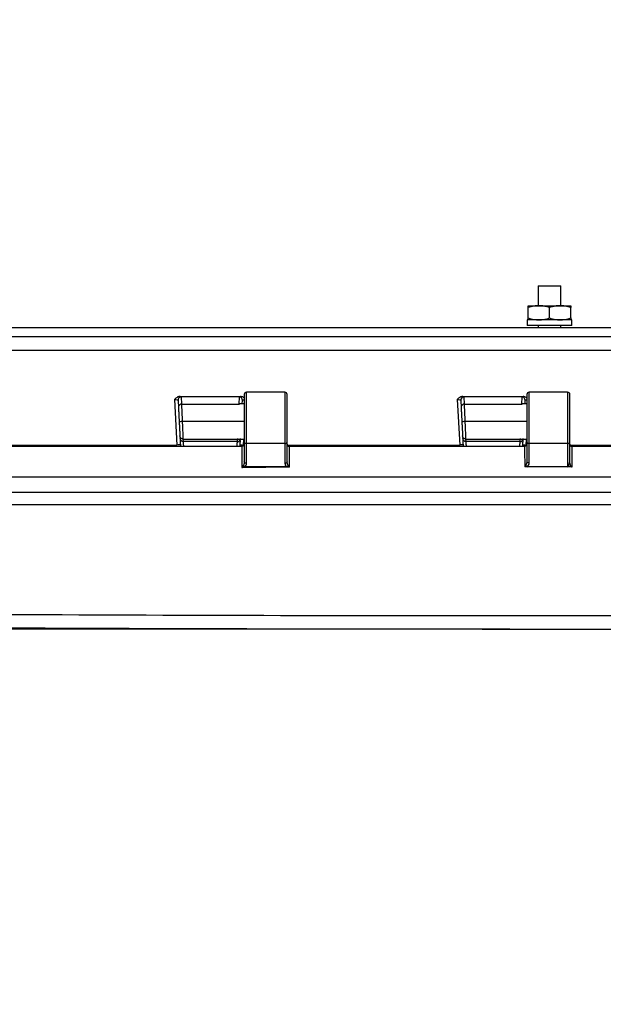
# Model space of a CAD drawing. Header units: inches. Extents: x 1.7 to 75.2, y 1.7 to 57.7.
# Tile 12 of 34: x 13.9 to 19.1, y 37.6 to 46.3. Entities that reach past the tile are written whole.
import ezdxf

# ---------------------------------------------------------------- set-up
doc = ezdxf.new("R2010")
doc.units = ezdxf.units.IN
doc.header["$LTSCALE"] = 7
doc.header["$MEASUREMENT"] = 0
doc.layers.add('DIMENSIONS', color=140, linetype='Continuous', lineweight=25)
doc.styles.add('SLDTEXTSTYLE0', font='TXT', dxfattribs={"width": 0.7})
doc.dimstyles.new('SLDDIMSTYLE0', dxfattribs={"dimtxt": 0.594727, "dimasz": 0.91, "dimexe": 0, "dimexo": 0.0625, "dimgap": 0.148682, "dimtad": 0, "dimtih": 1, "dimtoh": 1, "dimrnd": 1e-09, "dimzin": 12, "dimdsep": 46, "dimtxsty": 'SLDTEXTSTYLE0', "dimsah": 1, "dimcen": 0.09, "dimadec": 0, "dimazin": 3, "dimtfac": 1, "dimtofl": 0, "dimtmove": 0, "dimatfit": 3, "dimfxl": 0, "dimfrac": 2, "dimtolj": 1, "dimtzin": 12, "dimarcsym": 0})
doc.dimstyles.new('SLDDIMSTYLE1', dxfattribs={"dimtxt": 0.594727, "dimasz": 0.91, "dimexe": 0, "dimexo": 0.0625, "dimgap": 0.148682, "dimtad": 0, "dimtih": 1, "dimtoh": 1, "dimrnd": 1e-09, "dimdsep": 46, "dimtxsty": 'SLDTEXTSTYLE0', "dimsah": 1, "dimcen": 0.09, "dimadec": 0, "dimazin": 2, "dimtfac": 1, "dimtmove": 0, "dimatfit": 0, "dimfxl": 0, "dimfrac": 2, "dimtolj": 1, "dimtzin": 12, "dimarcsym": 0})

# ---------------------------------------------------------------- blocks, each defined once
blk = doc.blocks.new('_D_9')
at = {"layer": 'DIMENSIONS'}
for p, q in [((2.9811, 45.4252), (2.7814, 45.4252)), ((2.7814, 45.4252), (2.7814, 44.48)), ((4.7484, 45.4252), (4.9481, 45.4252)), ((4.9481, 45.4252), (4.9481, 44.48)), ((5.8206, 45.4252), (6.6492, 45.4252)), ((6.6492, 45.4252), (6.6492, 43.5946)), ((2.7814, 44.48), (2.9811, 44.48)), ((4.9481, 44.48), (4.7484, 44.48)), ((7.7002, 43.5946), (5.7742, 43.5946)), ((6.6492, 40.9309), (6.6492, 43.5946)), ((17.9108, 40.9309), (5.7742, 40.9309))]:
    blk.add_line(p, q, dxfattribs=at)
for points in [[(6.6492, 43.5946), (6.5092, 42.6846), (6.7892, 42.6846)], [(6.6492, 40.9309), (6.7892, 41.8409), (6.5092, 41.8409)]]:
    blk.add_solid(points, dxfattribs=at)
at = {"layer": 'DIMENSIONS', "char_height": 0.58333, "attachment_point": 1, "style": 'SLDTEXTSTYLE0'}
for s, insert in [('2.66', (2.9811, 46.3103)), ('67.7', (2.9811, 45.2319))]:
    blk.add_mtext(s, dxfattribs=dict(at, insert=insert))
blk = doc.blocks.new('_D_10')
at = {"layer": 'DIMENSIONS'}
for p, q in [((6.6492, 40.9309), (6.6492, 42.6809)), ((17.9108, 40.9309), (5.7742, 40.9309)), ((11.1217, 40.1832), (5.7742, 40.1832)), ((6.6492, 38.5702), (6.6492, 40.1832)), ((2.9811, 38.5702), (2.7814, 38.5702)), ((2.7814, 38.5702), (2.7814, 37.625)), ((4.7484, 38.5702), (4.9481, 38.5702)), ((4.9481, 38.5702), (4.9481, 37.625)), ((5.8206, 38.5702), (6.6492, 38.5702)), ((2.7814, 37.625), (2.9811, 37.625)), ((4.9481, 37.625), (4.7484, 37.625))]:
    blk.add_line(p, q, dxfattribs=at)
for points in [[(6.6492, 40.9309), (6.7892, 41.8409), (6.5092, 41.8409)], [(6.6492, 40.1832), (6.5092, 39.2732), (6.7892, 39.2732)]]:
    blk.add_solid(points, dxfattribs=at)
at = {"layer": 'DIMENSIONS', "char_height": 0.58333, "attachment_point": 1, "style": 'SLDTEXTSTYLE0'}
for s, insert in [('0.75', (2.9811, 39.4553)), ('19.0', (2.9811, 38.3769))]:
    blk.add_mtext(s, dxfattribs=dict(at, insert=insert))

msp = doc.modelspace()

# ---------------------------------------------------------------- linework, layer by layer
for p, q in [((18.5127, 43.9659), (18.5127, 43.7909)), ((18.5127, 43.9659), (18.7127, 43.9659)), ((18.7127, 43.7909), (18.7127, 43.9659)), ((18.4252, 43.7909), (18.5189, 43.7909)), ((18.4252, 43.6826), (18.4252, 43.7741)), ((18.5189, 43.7909), (18.7064, 43.7909)), ((18.6127, 43.6826), (18.6127, 43.7741)), ((18.7064, 43.7909), (18.8002, 43.7909)), ((18.8002, 43.6826), (18.8002, 43.7741)), ((18.4158, 43.6659), (18.4158, 43.6159)), ((18.8095, 43.6659), (18.4158, 43.6659)), ((18.8095, 43.6159), (18.8095, 43.6659)), ((29.0582, 43.5946), (8.1672, 43.5946)), ((18.8095, 43.6159), (18.4158, 43.6159)), ((18.5127, 43.6159), (18.5127, 43.5946)), ((18.7127, 43.5946), (18.7127, 43.6159)), ((23.7248, 43.5159), (13.5006, 43.5159)), ((13.5003, 43.3974), (23.7251, 43.3974)), ((16.2727, 43.0259), (15.9327, 43.0259)), ((15.9327, 42.5712), (15.9327, 43.0259)), ((16.2727, 43.0259), (16.2727, 42.5712)), ((18.7727, 43.0259), (18.4327, 43.0259)), ((18.4327, 42.5712), (18.4327, 43.0259)), ((18.7727, 43.0259), (18.7727, 42.5712)), ((15.2971, 42.9624), (15.3183, 42.5585)), ((15.3277, 42.9527), (15.331, 42.8896)), ((15.361, 42.921), (15.3577, 42.984)), ((15.8677, 42.984), (15.8644, 42.921)), ((15.896, 42.9219), (15.8976, 42.9526)), ((15.9127, 43.0059), (15.9127, 42.5862)), ((16.2927, 42.5862), (16.2927, 43.0059)), ((17.7971, 42.9621), (17.8183, 42.5585)), ((17.8277, 42.9524), (17.831, 42.8896)), ((17.861, 42.921), (17.8577, 42.9838)), ((18.3677, 42.9838), (18.3644, 42.921)), ((18.396, 42.9219), (18.3976, 42.9524)), ((18.4127, 43.0059), (18.4127, 42.5862)), ((18.7927, 42.5862), (18.7927, 43.0059)), ((15.361, 42.921), (15.8644, 42.921)), ((15.8644, 42.921), (15.8713, 42.9201)), ((15.9127, 42.9219), (15.8713, 42.9219)), ((17.861, 42.921), (18.3644, 42.921)), ((18.3644, 42.921), (18.3713, 42.9201)), ((18.4127, 42.9219), (18.3713, 42.9219)), ((15.9127, 42.7659), (15.3676, 42.7659)), ((18.4127, 42.7659), (17.8676, 42.7659)), ((15.3442, 42.639), (15.3454, 42.6165)), ((15.3741, 42.6108), (15.8512, 42.6108)), ((15.3753, 42.5882), (15.3741, 42.6108)), ((15.8512, 42.6108), (15.85, 42.5882)), ((15.858, 42.6116), (15.8512, 42.6108)), ((15.858, 42.6099), (15.9127, 42.6099)), ((15.9071, 42.5585), (15.9098, 42.6099)), ((17.8442, 42.639), (17.8454, 42.6165)), ((17.8741, 42.6108), (18.3512, 42.6108)), ((17.8753, 42.5882), (17.8741, 42.6108)), ((18.3512, 42.6108), (18.35, 42.5882)), ((18.358, 42.6116), (18.3512, 42.6108)), ((18.358, 42.6099), (18.4127, 42.6099)), ((18.4071, 42.5585), (18.4098, 42.6099)), ((13.7927, 42.5585), (15.3183, 42.5585)), ((15.8927, 42.5459), (13.8128, 42.5459)), ((15.85, 42.5882), (15.3753, 42.5882)), ((15.8927, 42.5459), (15.8927, 42.3601)), ((15.8927, 42.5459), (15.8927, 42.5459)), ((15.9127, 42.5862), (15.9127, 42.4105)), ((16.2727, 42.5712), (15.9327, 42.5712)), ((15.9327, 42.3956), (15.9327, 42.5712)), ((16.2727, 42.5712), (16.2727, 42.3966)), ((16.2927, 42.4115), (16.2927, 42.5862)), ((16.2927, 42.5585), (17.8183, 42.5585)), ((16.3127, 42.5459), (16.3127, 42.5459)), ((16.3127, 42.3617), (16.3127, 42.5459)), ((18.3927, 42.5459), (16.3127, 42.5459)), ((18.35, 42.5882), (17.8753, 42.5882)), ((18.4127, 42.5862), (18.4127, 42.4141)), ((18.7727, 42.5712), (18.4327, 42.5712)), ((18.4327, 42.3991), (18.4327, 42.5712)), ((18.7727, 42.5712), (18.7727, 42.3659)), ((18.7927, 42.4414), (18.7927, 42.5862)), ((18.7942, 42.5585), (20.3182, 42.5585)), ((18.8127, 42.3658), (18.8127, 42.5459)), ((20.8926, 42.5459), (18.8127, 42.5459)), ((18.7927, 42.3971), (18.7927, 42.4414)), ((15.9182, 42.3659), (15.9048, 42.3659)), ((16.2885, 42.3659), (15.9182, 42.3659)), ((16.2984, 42.3659), (16.2885, 42.3659)), ((18.4129, 42.3659), (18.394, 42.3659)), ((18.4777, 42.3659), (18.4129, 42.3659)), ((18.5412, 42.3659), (18.4777, 42.3659)), ((18.6048, 42.3659), (18.5412, 42.3659)), ((18.7277, 42.3659), (18.6048, 42.3659)), ((18.7727, 42.3659), (18.7277, 42.3659)), ((18.8127, 42.3658), (18.7277, 42.3659)), ((7.832, 42.2778), (29.1855, 42.2778)), ((7.8336, 42.1409), (29.3917, 42.1409))]:
    msp.add_line(p, q)
at = {"flags": 128}
for points in [[(15.3463, 42.9879), (15.6447, 42.9878), (15.8791, 42.9878)], [(17.8463, 42.9876), (18.1447, 42.9876), (18.3791, 42.9876)]]:
    msp.add_lwpolyline(points, dxfattribs=at)
for centre, radius, start, end in [((15.9327, 43.0059), 0.02, 90, 180), ((16.2727, 43.0059), 0.02, 0, 90), ((18.4327, 43.0059), 0.02, 90, 180), ((18.7727, 43.0059), 0.02, 0, 90), ((15.9305, 42.5891), 0.018, 189.36406, 276.99646), ((16.2749, 42.5891), 0.018, 263.00354, 350.63594), ((18.4305, 42.5891), 0.018, 189.36406, 276.99646), ((18.7749, 42.5891), 0.018, 263.00354, 350.63594)]:
    msp.add_arc(centre, radius, start, end)
msp.add_ellipse((18.6048, -1168.5292), major_axis=(0, 1210.8951), ratio=0.724492, start_param=0, end_param=0.000145)
for points, knots in [([(18.5189, 43.7909), (18.5039, 43.7909), (18.4891, 43.7895), (18.4584, 43.784), (18.4426, 43.7799), (18.4252, 43.7741)], [0, 0, 0, 0, 0.5, 0.5, 1, 1, 1, 1]), ([(18.4252, 43.7741), (18.4252, 43.7799), (18.4252, 43.784), (18.4252, 43.7895), (18.4252, 43.7909), (18.4252, 43.7909)], [0, 0, 0, 0, 0.5, 0.5, 1, 1, 1, 1]), ([(18.6127, 43.7741), (18.5953, 43.7799), (18.5794, 43.784), (18.5488, 43.7895), (18.534, 43.7909), (18.5189, 43.7909)], [0, 0, 0, 0, 0.5, 0.5, 1, 1, 1, 1]), ([(18.7064, 43.7909), (18.6914, 43.7909), (18.6766, 43.7895), (18.6459, 43.784), (18.6301, 43.7799), (18.6127, 43.7741)], [0, 0, 0, 0, 0.5, 0.5, 1, 1, 1, 1]), ([(18.8002, 43.7741), (18.7828, 43.7799), (18.7669, 43.784), (18.7363, 43.7895), (18.7215, 43.7909), (18.7064, 43.7909)], [0, 0, 0, 0, 0.5, 0.5, 1, 1, 1, 1]), ([(18.8002, 43.7909), (18.8002, 43.7909), (18.8002, 43.7895), (18.8002, 43.784), (18.8002, 43.7799), (18.8002, 43.7741)], [0, 0, 0, 0, 0.5, 0.5, 1, 1, 1, 1]), ([(18.4252, 43.6826), (18.4426, 43.6768), (18.4584, 43.6727), (18.4891, 43.6672), (18.5039, 43.6659), (18.5189, 43.6659)], [0, 0, 0, 0, 0.5, 0.5, 1, 1, 1, 1]), ([(18.4252, 43.6659), (18.4252, 43.6659), (18.4252, 43.6672), (18.4252, 43.6727), (18.4252, 43.6768), (18.4252, 43.6826)], [0, 0, 0, 0, 0.5, 0.5, 1, 1, 1, 1]), ([(18.5189, 43.6659), (18.534, 43.6659), (18.5488, 43.6672), (18.5794, 43.6727), (18.5953, 43.6768), (18.6127, 43.6826)], [0, 0, 0, 0, 0.5, 0.5, 1, 1, 1, 1]), ([(18.6127, 43.6826), (18.6301, 43.6768), (18.6459, 43.6727), (18.6766, 43.6672), (18.6914, 43.6659), (18.7064, 43.6659)], [0, 0, 0, 0, 0.5, 0.5, 1, 1, 1, 1]), ([(18.7064, 43.6659), (18.7215, 43.6659), (18.7363, 43.6672), (18.7669, 43.6727), (18.7828, 43.6768), (18.8002, 43.6826)], [0, 0, 0, 0, 0.5, 0.5, 1, 1, 1, 1]), ([(18.8002, 43.6826), (18.8002, 43.6768), (18.8002, 43.6727), (18.8002, 43.6672), (18.8002, 43.6659), (18.8002, 43.6659)], [0, 0, 0, 0, 0.5, 0.5, 1, 1, 1, 1]), ([(15.3463, 42.9879), (15.345, 42.9878), (15.3422, 42.9877), (15.3382, 42.9872), (15.3342, 42.9863), (15.3303, 42.9851), (15.3265, 42.9837), (15.3229, 42.9821), (15.3165, 42.9787), (15.3075, 42.9725), (15.3007, 42.9658), (15.2971, 42.9624)], [0, 0, 0, 0, 0.071468, 0.143157, 0.214889, 0.286442, 0.3576, 0.428183, 0.49807, 0.738017, 1, 1, 1, 1]), ([(15.2971, 42.9624), (15.3051, 42.962), (15.313, 42.9606), (15.3243, 42.9571), (15.3276, 42.9548), (15.3277, 42.9527)], [0, 0, 0, 0, 0.5, 0.5, 1, 1, 1, 1]), ([(15.3577, 42.984), (15.3496, 42.984), (15.3415, 42.9806), (15.3303, 42.9689), (15.3273, 42.9607), (15.3277, 42.9527)], [0, 0, 0, 0, 0.5, 0.5, 1, 1, 1, 1]), ([(15.8976, 42.9526), (15.898, 42.9606), (15.895, 42.9688), (15.8838, 42.9805), (15.8758, 42.9839), (15.8677, 42.984)], [0, 0, 0, 0, 0.5, 0.5, 1, 1, 1, 1]), ([(15.9127, 42.9748), (15.9105, 42.9766), (15.9049, 42.9816), (15.8931, 42.9861), (15.8838, 42.9872), (15.8791, 42.9878)], [0, 0, 0, 0, 0.230849, 0.614672, 1, 1, 1, 1]), ([(15.8976, 42.9526), (15.8982, 42.9536), (15.8993, 42.9558), (15.905, 42.9585), (15.9106, 42.9597), (15.9127, 42.9601)], [0, 0, 0, 0, 0.3861571, 0.7713799, 1, 1, 1, 1]), ([(17.8463, 42.9876), (17.8449, 42.9876), (17.8422, 42.9875), (17.8382, 42.9869), (17.8342, 42.986), (17.8303, 42.9849), (17.8265, 42.9835), (17.8228, 42.9818), (17.8165, 42.9784), (17.8075, 42.9722), (17.8007, 42.9656), (17.7971, 42.9621)], [0, 0, 0, 0, 0.071469, 0.14316, 0.214893, 0.286446, 0.357603, 0.428184, 0.49807, 0.738027, 1, 1, 1, 1]), ([(17.7971, 42.9621), (17.8051, 42.9617), (17.813, 42.9604), (17.8243, 42.9568), (17.8276, 42.9545), (17.8277, 42.9524)], [0, 0, 0, 0, 0.5, 0.5, 1, 1, 1, 1]), ([(17.8577, 42.9838), (17.8496, 42.9838), (17.8415, 42.9803), (17.8304, 42.9686), (17.8273, 42.9604), (17.8277, 42.9524)], [0, 0, 0, 0, 0.5, 0.5, 1, 1, 1, 1]), ([(18.3976, 42.9524), (18.398, 42.9604), (18.395, 42.9686), (18.3838, 42.9803), (18.3758, 42.9838), (18.3677, 42.9838)], [0, 0, 0, 0, 0.5, 0.5, 1, 1, 1, 1]), ([(18.4127, 42.9745), (18.4105, 42.9764), (18.4048, 42.9814), (18.3931, 42.9859), (18.3838, 42.987), (18.3791, 42.9876)], [0, 0, 0, 0, 0.2321417, 0.6153172, 1, 1, 1, 1]), ([(18.3976, 42.9524), (18.3982, 42.9534), (18.3993, 42.9556), (18.405, 42.9583), (18.4106, 42.9595), (18.4127, 42.9599)], [0, 0, 0, 0, 0.385714, 0.770497, 1, 1, 1, 1]), ([(15.361, 42.921), (15.3529, 42.921), (15.3448, 42.9175), (15.3337, 42.9058), (15.3306, 42.8976), (15.331, 42.8896)], [0, 0, 0, 0, 0.5, 0.5, 1, 1, 1, 1]), ([(15.331, 42.8896), (15.3311, 42.8893), (15.3311, 42.8888), (15.3312, 42.8873), (15.3313, 42.8848), (15.3315, 42.8812), (15.3318, 42.8754), (15.3323, 42.8658), (15.333, 42.8531), (15.3335, 42.8419), (15.3338, 42.8365), (15.334, 42.8337), (15.3341, 42.8321), (15.3343, 42.828), (15.3346, 42.8209), (15.3351, 42.8122), (15.3355, 42.8038), (15.336, 42.7947), (15.3367, 42.7816), (15.3372, 42.7715), (15.3375, 42.7659)], [0, 0, 0, 0, 0.0325777, 0.0742295, 0.1249758, 0.197572, 0.2499413, 0.3533208, 0.4996606, 0.5610729, 0.5926197, 0.6087528, 0.6168185, 0.6247378, 0.687322, 0.7498169, 0.7816511, 0.8339863, 0.9067973, 1, 1, 1, 1]), ([(15.3676, 42.7659), (15.3668, 42.7849), (15.366, 42.8039), (15.3644, 42.8395), (15.3638, 42.8559), (15.362, 42.8981), (15.3612, 42.9169), (15.361, 42.921)], [0, 0, 0, 0, 0.25, 0.25, 0.5, 0.5, 1, 1, 1, 1]), ([(17.861, 42.921), (17.8529, 42.921), (17.8448, 42.9175), (17.8337, 42.9058), (17.8306, 42.8976), (17.831, 42.8896)], [0, 0, 0, 0, 0.5, 0.5, 1, 1, 1, 1]), ([(17.831, 42.8896), (17.8311, 42.8893), (17.8311, 42.8888), (17.8312, 42.8873), (17.8313, 42.8848), (17.8315, 42.8812), (17.8318, 42.8754), (17.8323, 42.8658), (17.8331, 42.8508), (17.8342, 42.8299), (17.8351, 42.8115), (17.836, 42.7955), (17.8365, 42.7853), (17.837, 42.775), (17.8374, 42.7685), (17.8375, 42.7659)], [0, 0, 0, 0, 0.032576, 0.074245, 0.125028, 0.197624, 0.250045, 0.353447, 0.499869, 0.617155, 0.785371, 0.830337, 0.892917, 0.9561, 1, 1, 1, 1]), ([(17.8676, 42.7659), (17.8668, 42.7849), (17.866, 42.8039), (17.8644, 42.8395), (17.8638, 42.8559), (17.862, 42.8981), (17.8612, 42.9169), (17.861, 42.921)], [0, 0, 0, 0, 0.25, 0.25, 0.5, 0.5, 1, 1, 1, 1]), ([(15.3676, 42.7659), (15.3597, 42.7655), (15.3519, 42.765), (15.3409, 42.7645), (15.3376, 42.7643), (15.3376, 42.7643)], [0, 0, 0, 0, 0.5, 0.5, 1, 1, 1, 1]), ([(15.3376, 42.7643), (15.3377, 42.7631), (15.3379, 42.7594), (15.3383, 42.7517), (15.3388, 42.7414), (15.3394, 42.7301), (15.3402, 42.7155), (15.3407, 42.7047), (15.3411, 42.6973), (15.3412, 42.696), (15.3412, 42.6948), (15.3414, 42.6925), (15.3416, 42.6875), (15.3422, 42.6759), (15.3429, 42.663), (15.3434, 42.6533), (15.3437, 42.6475), (15.3439, 42.6434), (15.3441, 42.6404), (15.3441, 42.6394), (15.3442, 42.639)], [0, 0, 0, 0, 0.019002, 0.06071, 0.125144, 0.188921, 0.250263, 0.37523, 0.383099, 0.392863, 0.399202, 0.406511, 0.437788, 0.50032, 0.649076, 0.750055, 0.80291, 0.875036, 0.947987, 1, 1, 1, 1]), ([(15.3741, 42.6108), (15.374, 42.6149), (15.3732, 42.6336), (15.3714, 42.6758), (15.3707, 42.6923), (15.3692, 42.7278), (15.3684, 42.7469), (15.3676, 42.7659)], [0, 0, 0, 0, 0.5, 0.5, 0.75, 0.75, 1, 1, 1, 1]), ([(17.8676, 42.7659), (17.8597, 42.7655), (17.8519, 42.765), (17.8409, 42.7645), (17.8376, 42.7643), (17.8376, 42.7643)], [0, 0, 0, 0, 0.5, 0.5, 1, 1, 1, 1]), ([(17.8376, 42.7643), (17.8377, 42.762), (17.8381, 42.7544), (17.8387, 42.7428), (17.8394, 42.7301), (17.8402, 42.7155), (17.8407, 42.7051), (17.841, 42.6986), (17.841, 42.6986), (17.841, 42.6986), (17.841, 42.6986), (17.841, 42.6986), (17.8411, 42.6986), (17.8411, 42.6985), (17.8411, 42.6984), (17.8411, 42.6982), (17.8411, 42.6979), (17.8411, 42.6972), (17.8412, 42.6957), (17.8413, 42.6929), (17.8416, 42.6875), (17.8422, 42.6759), (17.8429, 42.663), (17.8434, 42.6533), (17.8437, 42.6475), (17.8439, 42.6434), (17.8441, 42.6404), (17.8441, 42.6394), (17.8442, 42.639)], [0, 0, 0, 0, 0.036855, 0.125114, 0.188855, 0.250236, 0.375209, 0.375216, 0.375224, 0.375239, 0.37527, 0.375331, 0.375453, 0.375697, 0.376186, 0.377164, 0.379119, 0.383029, 0.39085, 0.406491, 0.437769, 0.500303, 0.649154, 0.750047, 0.802932, 0.875031, 0.948002, 1, 1, 1, 1]), ([(17.8741, 42.6108), (17.874, 42.6149), (17.8732, 42.6336), (17.8714, 42.6758), (17.8707, 42.6923), (17.8692, 42.7278), (17.8684, 42.7469), (17.8676, 42.7659)], [0, 0, 0, 0, 0.5, 0.5, 0.75, 0.75, 1, 1, 1, 1]), ([(15.3741, 42.6108), (15.3665, 42.6108), (15.359, 42.6138), (15.348, 42.6242), (15.3446, 42.6315), (15.3442, 42.639)], [0, 0, 0, 0, 0.5, 0.5, 1, 1, 1, 1]), ([(15.3753, 42.5882), (15.3677, 42.5882), (15.3601, 42.5912), (15.3492, 42.6016), (15.3457, 42.609), (15.3454, 42.6165)], [0, 0, 0, 0, 0.5, 0.5, 1, 1, 1, 1]), ([(15.3455, 42.613), (15.3457, 42.6105), (15.346, 42.6044), (15.3473, 42.5793), (15.3485, 42.5556), (15.3491, 42.5459)], [0, 0, 0, 0, 0.2904115, 0.7078922, 1, 1, 1, 1]), ([(15.85, 42.5882), (15.8576, 42.5882), (15.8652, 42.5912), (15.8762, 42.6016), (15.8796, 42.609), (15.88, 42.6165)], [0, 0, 0, 0, 0.5, 0.5, 1, 1, 1, 1]), ([(15.8765, 42.5495), (15.8765, 42.5504), (15.8774, 42.5664), (15.8783, 42.5842), (15.8789, 42.5946), (15.879, 42.5973)], [0, 0, 0, 0, 0.040808, 0.751773, 1, 1, 1, 1]), ([(17.8741, 42.6108), (17.8665, 42.6108), (17.859, 42.6138), (17.848, 42.6242), (17.8446, 42.6315), (17.8442, 42.639)], [0, 0, 0, 0, 0.5, 0.5, 1, 1, 1, 1]), ([(17.8753, 42.5882), (17.8677, 42.5882), (17.8601, 42.5912), (17.8492, 42.6016), (17.8457, 42.609), (17.8454, 42.6165)], [0, 0, 0, 0, 0.5, 0.5, 1, 1, 1, 1]), ([(17.8455, 42.613), (17.8457, 42.6106), (17.846, 42.6046), (17.8473, 42.5797), (17.8485, 42.5559), (17.8491, 42.5459)], [0, 0, 0, 0, 0.2845494, 0.6965666, 1, 1, 1, 1]), ([(18.35, 42.5882), (18.3576, 42.5882), (18.3652, 42.5912), (18.3762, 42.6016), (18.3796, 42.609), (18.38, 42.6165)], [0, 0, 0, 0, 0.5, 0.5, 1, 1, 1, 1]), ([(18.3765, 42.55), (18.3766, 42.551), (18.3774, 42.5671), (18.3785, 42.5881), (18.3796, 42.608), (18.3798, 42.612), (18.3798, 42.6135)], [0, 0, 0, 0, 0.029506, 0.458888, 0.793947, 1, 1, 1, 1]), ([(15.3482, 42.5617), (15.3482, 42.5612), (15.345, 42.5607), (15.3339, 42.5595), (15.3262, 42.5589), (15.3183, 42.5585)], [0, 0, 0, 0, 0.5, 0.5, 1, 1, 1, 1]), ([(15.3782, 42.5459), (15.3778, 42.5513), (15.3768, 42.5657), (15.3758, 42.5817), (15.3755, 42.5861), (15.3753, 42.5882)], [0, 0, 0, 0, 0.2343812, 0.6280536, 1, 1, 1, 1]), ([(15.85, 42.5882), (15.8499, 42.5861), (15.8496, 42.5818), (15.8485, 42.5659), (15.8475, 42.5514), (15.8472, 42.5459)], [0, 0, 0, 0, 0.369518, 0.758835, 1, 1, 1, 1]), ([(15.8771, 42.5617), (15.8771, 42.5612), (15.8803, 42.5607), (15.8915, 42.5595), (15.8993, 42.5589), (15.9071, 42.5585)], [0, 0, 0, 0, 0.5, 0.5, 1, 1, 1, 1]), ([(15.9127, 42.5659), (15.9126, 42.565), (15.9126, 42.5633), (15.9121, 42.5611), (15.9114, 42.5586), (15.9102, 42.556), (15.908, 42.5528), (15.905, 42.5499), (15.9012, 42.5476), (15.897, 42.5462), (15.8941, 42.546), (15.8927, 42.5459)], [0, 0, 0, 0, 0.103139, 0.187156, 0.25205, 0.387573, 0.503545, 0.649313, 0.778474, 0.894003, 1, 1, 1, 1]), ([(16.2927, 42.5659), (16.2927, 42.565), (16.2928, 42.5633), (16.2932, 42.5611), (16.2943, 42.5576), (16.296, 42.5545), (16.299, 42.5512), (16.3015, 42.5491), (16.305, 42.5473), (16.3088, 42.5461), (16.3114, 42.5459), (16.3127, 42.5459)], [0, 0, 0, 0, 0.103284, 0.187304, 0.25206, 0.502999, 0.561019, 0.687215, 0.800614, 0.903757, 1, 1, 1, 1]), ([(17.8482, 42.5617), (17.8482, 42.5612), (17.845, 42.5607), (17.8339, 42.5595), (17.8261, 42.5589), (17.8183, 42.5585)], [0, 0, 0, 0, 0.5, 0.5, 1, 1, 1, 1]), ([(17.8782, 42.5459), (17.8778, 42.5515), (17.8768, 42.566), (17.8758, 42.5818), (17.8755, 42.5861), (17.8753, 42.5882)], [0, 0, 0, 0, 0.244272, 0.632614, 1, 1, 1, 1]), ([(18.35, 42.5882), (18.3499, 42.5862), (18.3496, 42.5819), (18.3485, 42.5661), (18.3475, 42.5516), (18.3472, 42.5459)], [0, 0, 0, 0, 0.364935, 0.751129, 1, 1, 1, 1]), ([(18.3771, 42.5617), (18.3771, 42.5612), (18.3803, 42.5607), (18.3915, 42.5595), (18.3992, 42.5589), (18.4071, 42.5585)], [0, 0, 0, 0, 0.5, 0.5, 1, 1, 1, 1]), ([(18.4127, 42.5659), (18.4126, 42.565), (18.4126, 42.5634), (18.4121, 42.5611), (18.4115, 42.559), (18.4107, 42.5572), (18.4098, 42.5556), (18.4089, 42.5542), (18.4074, 42.5523), (18.405, 42.5499), (18.4011, 42.5476), (18.397, 42.5462), (18.3941, 42.546), (18.3927, 42.5459)], [0, 0, 0, 0, 0.095785, 0.18361, 0.263492, 0.335422, 0.399401, 0.455449, 0.503611, 0.649349, 0.778474, 0.893981, 1, 1, 1, 1]), ([(18.3927, 42.5459), (18.3927, 42.5282), (18.3927, 42.4982), (18.3928, 42.4524), (18.3932, 42.41), (18.3938, 42.38), (18.394, 42.3659)], [0, 0, 0, 0, 0.29439, 0.500055, 0.763923, 1, 1, 1, 1]), ([(18.7927, 42.5659), (18.7927, 42.5649), (18.7928, 42.563), (18.7934, 42.5604), (18.7942, 42.5581), (18.7952, 42.5561), (18.7962, 42.5545), (18.7973, 42.553), (18.799, 42.5512), (18.8015, 42.5491), (18.805, 42.5473), (18.8088, 42.5461), (18.8114, 42.5459), (18.8127, 42.5459)], [0, 0, 0, 0, 0.110384, 0.210138, 0.299278, 0.377829, 0.445825, 0.503323, 0.561363, 0.687464, 0.800778, 0.903839, 1, 1, 1, 1]), ([(18.7727, 42.3659), (18.775, 42.3659), (18.7776, 42.3675), (18.7825, 42.3748), (18.7849, 42.3806), (18.7888, 42.3954), (18.7903, 42.4043), (18.7922, 42.4229), (18.7927, 42.4325), (18.7927, 42.4414)], [0, 0, 0, 0, 0.25, 0.25, 0.5, 0.5, 0.75, 0.75, 1, 1, 1, 1]), ([(15.8927, 42.3601), (15.8932, 42.3601), (15.8943, 42.3602), (15.8959, 42.3607), (15.8978, 42.3614), (15.8998, 42.3623), (15.902, 42.3636), (15.9034, 42.3645), (15.9041, 42.365)], [0, 0, 0, 0, 0.106853, 0.235471, 0.38806, 0.565915, 0.769769, 1, 1, 1, 1]), ([(15.9054, 42.3795), (15.9051, 42.3788), (15.9044, 42.3776), (15.9036, 42.3755), (15.903, 42.3735), (15.9026, 42.3716), (15.9024, 42.3698), (15.9025, 42.3684), (15.9028, 42.3673), (15.9033, 42.3664), (15.904, 42.366), (15.9044, 42.3659), (15.9047, 42.3659)], [0, 0, 0, 0, 0.1558702, 0.3052875, 0.4453947, 0.5729933, 0.6842813, 0.7768064, 0.8497205, 0.9060925, 0.9533365, 1, 1, 1, 1]), ([(16.3055, 42.366), (16.3055, 42.369), (16.3046, 42.3717), (16.3027, 42.376), (16.3016, 42.3779), (16.3006, 42.3794)], [0, 0, 0, 0, 0.5, 0.5, 1, 1, 1, 1]), ([(16.3127, 42.3617), (16.3121, 42.3618), (16.3108, 42.3618), (16.309, 42.3622), (16.3071, 42.3629), (16.306, 42.3636), (16.3054, 42.3639)], [0, 0, 0, 0, 0.236645, 0.477534, 0.729885, 1, 1, 1, 1]), ([(18.4028, 42.3793), (18.4023, 42.3787), (18.4012, 42.3774), (18.3996, 42.3754), (18.3977, 42.3728), (18.3959, 42.3704), (18.3946, 42.3685), (18.3941, 42.3677), (18.394, 42.3675)], [0, 0, 0, 0, 0.173989, 0.35374, 0.537022, 0.816449, 0.958381, 1, 1, 1, 1]), ([(18.7927, 42.3971), (18.7927, 42.3958), (18.7928, 42.3935), (18.7931, 42.3903), (18.7936, 42.3876), (18.7944, 42.3841), (18.7958, 42.3799), (18.7981, 42.3754), (18.8007, 42.3719), (18.8035, 42.3692), (18.8064, 42.3673), (18.8095, 42.3661), (18.8117, 42.3659), (18.8127, 42.3658)], [0, 0, 0, 0, 0.098701, 0.18357, 0.254614, 0.311829, 0.464411, 0.591548, 0.694764, 0.785304, 0.864701, 0.935185, 1, 1, 1, 1]), ([(8.5396, 42.0324), (8.7489, 42.0322), (8.959, 42.0323), (9.3789, 42.0324), (9.5888, 42.0324), (10.2183, 42.0325), (10.638, 42.0325), (11.8972, 42.0326), (12.7367, 42.0326), (15.2549, 42.0326), (16.9338, 42.0327), (20.2916, 42.0327), (21.9704, 42.0326), (24.4887, 42.0326), (25.3281, 42.0326), (26.5873, 42.0325), (27.007, 42.0325), (27.6366, 42.0324), (27.8464, 42.0324), (28.2664, 42.0323), (28.4764, 42.0322), (28.6858, 42.0324)], [0, 0, 0, 0, 0.03125, 0.03125, 0.0625, 0.0625, 0.125, 0.125, 0.25, 0.25, 0.5, 0.5, 0.75, 0.75, 0.875, 0.875, 0.9375, 0.9375, 0.96875, 0.96875, 1, 1, 1, 1]), ([(28.1266, 41.0888), (28.027, 41.0881), (27.9281, 41.0872), (27.7301, 41.0854), (27.631, 41.0845), (27.3337, 41.0821), (27.1355, 41.0804), (26.541, 41.0757), (26.1446, 41.0729), (24.9554, 41.0649), (24.1625, 41.0605), (21.784, 41.0498), (20.1984, 41.0463), (17.027, 41.0463), (15.4413, 41.0498), (13.0628, 41.0605), (12.27, 41.0649), (11.0807, 41.0729), (10.6844, 41.0757), (10.0898, 41.0804), (9.8917, 41.0821), (9.5943, 41.0845), (9.4952, 41.0854), (9.2973, 41.0872), (9.1983, 41.0881), (9.0987, 41.0888)], [0, 0, 0, 0, 0.015625, 0.015625, 0.03125, 0.03125, 0.0625, 0.0625, 0.125, 0.125, 0.25, 0.25, 0.5, 0.5, 0.75, 0.75, 0.875, 0.875, 0.9375, 0.9375, 0.96875, 0.96875, 0.984375, 0.984375, 1, 1, 1, 1]), ([(9.0977, 40.9731), (9.8906, 40.966), (10.6835, 40.9599), (12.2693, 40.9493), (13.0622, 40.9449), (15.441, 40.9344), (17.0268, 40.9309), (20.1985, 40.9309), (21.7844, 40.9344), (24.1631, 40.9449), (24.956, 40.9493), (26.5418, 40.9599), (27.3347, 40.966), (28.1276, 40.9731)], [0, 0, 0, 0, 0.125, 0.125, 0.25, 0.25, 0.5, 0.5, 0.75, 0.75, 0.875, 0.875, 1, 1, 1, 1])]:
    msp.add_open_spline(points, degree=3, knots=knots)
for points in [[(15.3577, 42.984), (15.3576, 42.9854), (15.3536, 42.9868), (15.3463, 42.9879)], [(15.8791, 42.9878), (15.8719, 42.9867), (15.8677, 42.9853), (15.8677, 42.984)], [(17.8577, 42.9838), (17.8576, 42.9851), (17.8536, 42.9865), (17.8463, 42.9876)], [(18.3791, 42.9876), (18.3719, 42.9865), (18.3677, 42.9851), (18.3677, 42.9838)], [(15.3375, 42.7659), (15.3376, 42.7653), (15.3376, 42.7648), (15.3376, 42.7643)], [(17.8375, 42.7659), (17.8376, 42.7653), (17.8376, 42.7648), (17.8376, 42.7643)], [(16.3127, 42.3617), (16.1727, 42.3612), (16.0327, 42.3607), (15.8927, 42.3601)], [(15.9127, 42.4105), (15.9127, 42.3994), (15.9105, 42.388), (15.9054, 42.3795)], [(15.9054, 42.3795), (15.9068, 42.3767), (15.9107, 42.3712), (15.9157, 42.3672), (15.9182, 42.3659)], [(15.9327, 42.3956), (15.9274, 42.3956), (15.917, 42.3988), (15.9127, 42.4066), (15.9127, 42.4105)], [(15.9182, 42.3659), (15.9284, 42.374), (15.9327, 42.385), (15.9327, 42.3956)], [(16.2927, 42.4115), (16.2927, 42.4076), (16.2883, 42.3998), (16.2779, 42.3966), (16.2727, 42.3966)], [(16.2727, 42.3966), (16.2727, 42.3855), (16.2773, 42.3741), (16.2885, 42.3659)], [(16.2885, 42.3659), (16.2909, 42.3673), (16.2956, 42.3713), (16.2992, 42.3767), (16.3006, 42.3794)], [(16.3006, 42.3794), (16.295, 42.388), (16.2927, 42.4), (16.2927, 42.4115)], [(16.2984, 42.3659), (16.3008, 42.3659), (16.3033, 42.3659), (16.3055, 42.366)], [(16.2984, 42.3659), (16.3008, 42.3659), (16.3032, 42.3652), (16.3054, 42.3639)], [(16.3054, 42.3639), (16.3055, 42.3646), (16.3055, 42.3653), (16.3055, 42.366)], [(18.4127, 42.4141), (18.4127, 42.4077), (18.4112, 42.3948), (18.4063, 42.3835), (18.4028, 42.3793)], [(18.4028, 42.3793), (18.4052, 42.374), (18.4091, 42.3689), (18.4129, 42.3659)], [(18.4327, 42.3991), (18.4274, 42.3991), (18.417, 42.4024), (18.4127, 42.4102), (18.4127, 42.4141)], [(18.4129, 42.3659), (18.42, 42.3698), (18.4297, 42.3807), (18.4327, 42.393), (18.4327, 42.3991)]]:
    msp.add_open_spline(points, degree=3)
at = {"layer": 'DIMENSIONS'}
msp.add_line((18.2608, 40.9309), (10.3048, 40.9309), dxfattribs=at)

# ---------------------------------------------------------------- dimensions: what is measured, and where the dimension line sits
for base, p2, dimstyle, picture, middle in [((6.6492, 43.5946), (8.0502, 43.5946), 'SLDDIMSTYLE0', '_D_9', (6.6492, 45.4252)), ((6.6492, 40.1832), (11.4717, 40.1832), 'SLDDIMSTYLE1', '_D_10', (6.6492, 38.5702))]:
    dim = msp.add_linear_dim(base=base, p1=(18.2608, 40.9309), p2=p2, angle=90, dimstyle=dimstyle, dxfattribs=at)
    dim.commit()
    dim.dimension.update_dxf_attribs({"geometry": picture, "text_midpoint": middle, "dimtype": 160})

doc.saveas('drawing.dxf')
